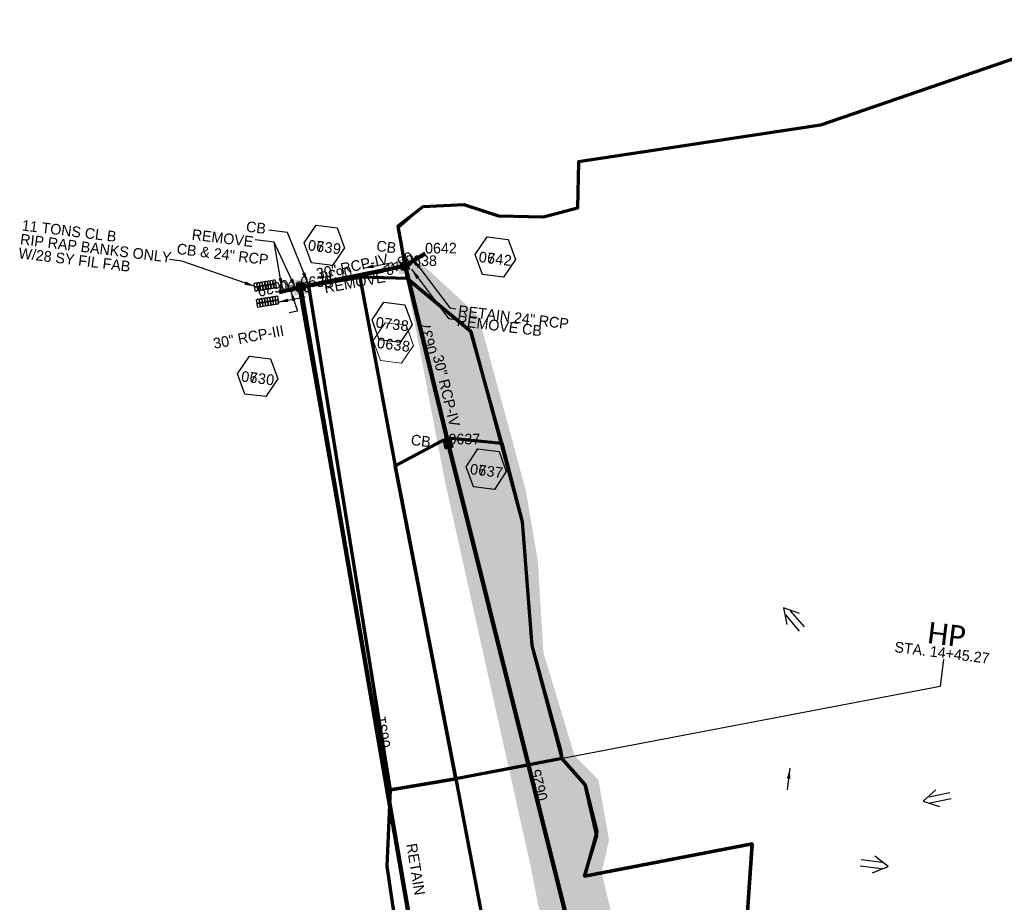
# Model space of a CAD drawing. Extents: x 1160061 to 2574774, y 200346 to 1150371.
# Tile 71 of 123: x 2484242 to 2484704, y 366089 to 366503. Entities that reach past the tile are written whole.
import ezdxf
from ezdxf.enums import TextEntityAlignment as Align

# ---------------------------------------------------------------- set-up
doc = ezdxf.new("R2010")
doc.units = 0
doc.header["$MEASUREMENT"] = 0
doc.linetypes.add('DGN Style 2', pattern=[29.296317, 17.57779, -11.718527])
doc.linetypes.add('DGN Style 6', pattern=[55.721595, 0.029296, -11.718527, 20.507422, -11.718527, 0.029296, -11.718527])
for name, color, linetype, lineweight in [('Exist Plan Preparation Drainage Arrows Symbol CELL', 5, 'Continuous', 30), ('Exist Plan Preparation Drainage Notes Label', 31, 'Continuous', 30), ('Exist Plan Preparation Watershed Blue', 5, 'Continuous', 30), ('Prop Drainage Structure Box Number Symbol CELL', 9, 'Continuous', 30), ('Prop Drainage Structure Catch Basin Grate 840 03F CELL', 7, 'Continuous', 30), ('Prop Drainage Structure Catch Basin Grate 840 03F Label', 9, 'Continuous', 30), ('Prop Drainage Structure Catch Basin Grate 840 03G CELL', 7, 'Continuous', 30), ('Prop Drainage Structure Outlet Generic CELL', 9, 'Continuous', 30), ('Prop Drainage Structure Pipe RCP 30in Class III', 9, 'Continuous', 211), ('Prop Drainage Structure Pipe RCP 30in Class IV', 9, 'Continuous', 211), ('Prop Drainage Structure Pipe RCP 30in Class IV Label', 9, 'Continuous', 30), ('Prop Drainage Structure Pipe RCP 36in Class III Label', 9, 'Continuous', 30), ('Prop Drainage Structure Pipe Removal Label', 9, 'Continuous', 30), ('Prop Drainage Structure Pipe Stub Out CELL', 9, 'Continuous', 30), ('Prop Drainage Structure Plot Symbol 20 Scale', 9, 'DGN Style 2', 13), ('Prop Drainage Structure Plot Symbol 50 Scale', 9, 'DGN Style 2', 13), ('Prop Drainage Structure Retain Label', 9, 'Continuous', 30), ('Prop Erosion Rip Rap Pad Outlet for Jurisdictional Stream CELL', 9, 'Continuous', 30), ('Prop Plan Preparation Watershed Pre Construction', 131, 'Continuous', 30), ('Prop Vertical Profile Ditch Grade Median Label', 5, 'Continuous', 40)]:
    doc.layers.add(name, color=color, linetype=linetype, lineweight=lineweight)
for name, color, linetype, lineweight, plot in [('Scratch_Level_5', 6, 'Continuous', 0, False), ('Scratch_Level_6', 30, 'Continuous', 0, False), ('Scratch_Level_7', 9, 'Continuous', 0, False), ('Scratch_Level_8', 171, 'Continuous', 0, False), ('Scratch_Level_9', 9, 'Continuous', 0, False)]:
    doc.layers.add(name, color=color, linetype=linetype, lineweight=lineweight, plot=plot)
doc.styles.add('Style-Calibri', font='CALIBRI.TTF')
doc.styles.add('Style-font001', font='font001.shx')
doc.styles.add('Style-font041', font='font041.shx')
doc.styles.add('Style-GEOMETRICFUTURA_211_M_L', font='GEOMETRICFUTURA_211_M_L.shx')
doc.dimstyles.new('erosion_control', dxfattribs={"dimtxt": 4.99999, "dimasz": 9.99998, "dimexe": 2.499995, "dimexo": 2.499995, "dimgap": 2.499995, "dimtad": 0, "dimtih": 1, "dimtoh": 1, "dimzin": 3, "dimdsep": 46, "dimtxsty": 'Style-GEOMETRICFUTURA_211_M_L', "dimcen": 0.09, "dimaunit": 1, "dimadec": 4, "dimazin": 3, "dimtfac": 1, "dimtofl": 0, "dimtmove": 0, "dimatfit": 1, "dimfxl": 1, "dimtzin": 3, "dimlwd": 106, "dimarcsym": 0})

# ---------------------------------------------------------------- blocks, each defined once
blk = doc.blocks.new('*U322')
at = {"layer": 'Prop Vertical Profile Ditch Grade Median Label', "lineweight": 0, "style": 'Style-Calibri'}
blk.add_text('HP', height=10, rotation=352.985043, dxfattribs=at).set_placement((0.988147, -2.303737), align=Align.CENTER)
at = {"layer": 'Prop Vertical Profile Ditch Grade Median Label', "lineweight": 0, "style": 'Style-GEOMETRICFUTURA_211_M_L'}
blk.add_text('STA. 14+45.27', height=5, rotation=352.985043, dxfattribs=at).set_placement((-22.529362, -0.573883), align=Align.TOP_LEFT)
blk = doc.blocks.new('PROP DRAINAGE STRUCTURE OUTLET GENERIC_1')
at = {"layer": 'Prop Drainage Structure Outlet Generic CELL', "extrusion": (0, 0, -1)}
blk.add_arc((0, 0), 0.035, 0, 360, dxfattribs=at)
at = {"layer": 'Prop Drainage Structure Outlet Generic CELL', "style": 'Style-font001'}
blk.add_text('O', height=0.05, dxfattribs=at).set_placement((0, 0), align=Align.MIDDLE_CENTER)
blk = doc.blocks.new('EXIST PLAN PREPARATION DRAINAGE ARROWS SYMBOL_73')
at = {"layer": 'Exist Plan Preparation Drainage Arrows Symbol CELL'}
for p, q in [((-3.867991, 1.499997), (6.131989, 1.499997)), ((-3.867991, -1.499997), (6.131989, -1.499997))]:
    blk.add_line(p, q, dxfattribs=at)
at = {"layer": 'Exist Plan Preparation Drainage Arrows Symbol CELL', "flags": 128}
blk.add_lwpolyline([(0, 3.965233), (-6.867985, 0), (0, -3.965233)], dxfattribs=at)
blk = doc.blocks.new('EXIST PLAN PREPARATION DRAINAGE ARROWS SYMBOL_75')
at = {"layer": 'Exist Plan Preparation Drainage Arrows Symbol CELL'}
for p, q in [((-3.867991, 1.499997), (6.131989, 1.499997)), ((-3.867991, -1.499997), (6.131989, -1.499997))]:
    blk.add_line(p, q, dxfattribs=at)
at = {"layer": 'Exist Plan Preparation Drainage Arrows Symbol CELL', "flags": 128}
blk.add_lwpolyline([(0, 3.965233), (-6.867985, 0), (0, -3.965233)], dxfattribs=at)
blk = doc.blocks.new('EXIST PLAN PREPARATION DRAINAGE ARROWS SYMBOL_76')
at = {"layer": 'Exist Plan Preparation Drainage Arrows Symbol CELL'}
for p, q in [((-3.867991, 1.499997), (6.131989, 1.499997)), ((-3.867991, -1.499997), (6.131989, -1.499997))]:
    blk.add_line(p, q, dxfattribs=at)
at = {"layer": 'Exist Plan Preparation Drainage Arrows Symbol CELL', "flags": 128}
blk.add_lwpolyline([(0, 3.965233), (-6.867985, 0), (0, -3.965233)], dxfattribs=at)
blk = doc.blocks.new('PROP EROSION RIP RAP PAD OUTLET FOR JURISDICTIONAL STREAM')
at = {"layer": 'Prop Erosion Rip Rap Pad Outlet for Jurisdictional Stream CELL', "color": 9, "linetype": 'Continuous', "flags": 128}
for points in [[(1.261067, 5.925949), (1.336067, 5.325951), (1.336067, 4.250953), (0.586069, 3.900954), (0.08607, 4.075953), (0.161069, 5.50095), (0.673568, 5.925949), (1.261067, 5.925949)], [(2.511065, 5.925949), (2.598565, 5.325951), (2.598565, 4.250953), (1.836066, 3.900954), (1.336067, 4.075953), (1.423567, 5.50095), (1.936066, 5.925949), (2.511065, 5.925949)], [(3.773562, 5.925949), (3.861062, 5.325951), (3.861062, 4.250953), (3.098564, 3.900954), (2.598565, 4.075953), (2.686064, 5.50095), (3.186063, 5.925949), (3.773562, 5.925949)], [(5.03606, 5.925949), (5.11106, 5.325951), (5.11106, 4.250953), (4.361061, 3.900954), (3.861062, 4.075953), (3.936062, 5.50095), (4.436061, 5.925949), (5.03606, 5.925949)], [(6.286057, 5.925949), (6.361057, 5.325951), (6.361057, 4.250953), (5.611059, 3.900954), (5.11106, 4.075953), (5.186059, 5.50095), (5.698558, 5.925949), (6.286057, 5.925949)], [(7.536055, 5.925949), (7.623555, 5.325951), (7.623555, 4.250953), (6.861056, 3.900954), (6.361057, 4.075953), (6.448557, 5.50095), (6.961056, 5.925949), (7.536055, 5.925949)], [(8.798552, 5.925949), (8.886052, 5.325951), (8.886052, 4.250953), (8.123554, 3.900954), (7.623555, 4.075953), (7.711054, 5.50095), (8.211053, 5.925949), (8.798552, 5.925949)], [(10.06105, 5.925949), (10.136049, 5.325951), (10.136049, 4.250953), (9.386051, 3.900954), (8.886052, 4.075953), (8.961052, 5.50095), (9.461051, 5.925949), (10.06105, 5.925949)], [(1.261067, 4.025953), (1.336067, 3.425954), (1.336067, 2.350957), (0.586069, 2.000957), (0.08607, 2.175957), (0.161069, 3.600954), (0.673568, 4.025953), (1.261067, 4.025953)], [(2.511065, 4.025953), (2.598565, 3.425954), (2.598565, 2.350957), (1.836066, 2.000957), (1.336067, 2.175957), (1.423567, 3.600954), (1.936066, 4.025953), (2.511065, 4.025953)], [(3.773562, 4.025953), (3.861062, 3.425954), (3.861062, 2.350957), (3.098564, 2.000957), (2.598565, 2.175957), (2.686064, 3.600954), (3.186063, 4.025953), (3.773562, 4.025953)], [(5.03606, 4.025953), (5.11106, 3.425954), (5.11106, 2.350957), (4.361061, 2.000957), (3.861062, 2.175957), (3.936062, 3.600954), (4.436061, 4.025953), (5.03606, 4.025953)], [(6.286057, 4.025953), (6.361057, 3.425954), (6.361057, 2.350957), (5.611059, 2.000957), (5.11106, 2.175957), (5.186059, 3.600954), (5.698558, 4.025953), (6.286057, 4.025953)], [(7.536055, 4.025953), (7.623555, 3.425954), (7.623555, 2.350957), (6.861056, 2.000957), (6.361057, 2.175957), (6.448557, 3.600954), (6.961056, 4.025953), (7.536055, 4.025953)], [(8.798552, 4.025953), (8.886052, 3.425954), (8.886052, 2.350957), (8.123554, 2.000957), (7.623555, 2.175957), (7.711054, 3.600954), (8.211053, 4.025953), (8.798552, 4.025953)], [(10.06105, 4.025953), (10.136049, 3.425954), (10.136049, 2.350957), (9.386051, 2.000957), (8.886052, 2.175957), (8.961052, 3.600954), (9.461051, 4.025953), (10.06105, 4.025953)], [(0.11107, -3.674031), (0.03607, -3.074033), (0.03607, -1.999035), (0.786068, -1.649035), (1.286067, -1.824035), (1.211067, -3.249032), (0.711068, -3.674031), (0.11107, -3.674031)], [(0.11107, -5.574028), (0.03607, -4.974029), (0.03607, -3.899031), (0.786068, -3.549032), (1.286067, -3.724031), (1.211067, -5.149028), (0.711068, -5.574028), (0.11107, -5.574028)], [(1.373567, -3.674031), (1.286067, -3.074033), (1.286067, -1.999035), (2.048566, -1.649035), (2.548565, -1.824035), (2.461065, -3.249032), (1.961066, -3.674031), (1.373567, -3.674031)], [(1.373567, -5.574028), (1.286067, -4.974029), (1.286067, -3.899031), (2.048566, -3.549032), (2.548565, -3.724031), (2.461065, -5.149028), (1.961066, -5.574028), (1.373567, -5.574028)], [(2.636064, -3.674031), (2.548565, -3.074033), (2.548565, -1.999035), (3.311063, -1.649035), (3.811062, -1.824035), (3.723562, -3.249032), (3.211063, -3.674031), (2.636064, -3.674031)], [(2.636064, -5.574028), (2.548565, -4.974029), (2.548565, -3.899031), (3.311063, -3.549032), (3.811062, -3.724031), (3.723562, -5.149028), (3.211063, -5.574028), (2.636064, -5.574028)], [(3.886062, -3.674031), (3.811062, -3.074033), (3.811062, -1.999035), (4.561061, -1.649035), (5.06106, -1.824035), (4.98606, -3.249032), (4.473561, -3.674031), (3.886062, -3.674031)], [(3.886062, -5.574028), (3.811062, -4.974029), (3.811062, -3.899031), (4.561061, -3.549032), (5.06106, -3.724031), (4.98606, -5.149028), (4.473561, -5.574028), (3.886062, -5.574028)], [(5.136059, -3.674031), (5.06106, -3.074033), (5.06106, -1.999035), (5.811058, -1.649035), (6.311057, -1.824035), (6.236057, -3.249032), (5.736058, -3.674031), (5.136059, -3.674031)], [(5.136059, -5.574028), (5.06106, -4.974029), (5.06106, -3.899031), (5.811058, -3.549032), (6.311057, -3.724031), (6.236057, -5.149028), (5.736058, -5.574028), (5.136059, -5.574028)], [(6.398557, -3.674031), (6.311057, -3.074033), (6.311057, -1.999035), (7.073556, -1.649035), (7.573555, -1.824035), (7.486055, -3.249032), (6.986056, -3.674031), (6.398557, -3.674031)], [(6.398557, -5.574028), (6.311057, -4.974029), (6.311057, -3.899031), (7.073556, -3.549032), (7.573555, -3.724031), (7.486055, -5.149028), (6.986056, -5.574028), (6.398557, -5.574028)], [(7.661054, -3.674031), (7.573555, -3.074033), (7.573555, -1.999035), (8.336053, -1.649035), (8.836052, -1.824035), (8.748552, -3.249032), (8.236053, -3.674031), (7.661054, -3.674031)], [(7.661054, -5.574028), (7.573555, -4.974029), (7.573555, -3.899031), (8.336053, -3.549032), (8.836052, -3.724031), (8.748552, -5.149028), (8.236053, -5.574028), (7.661054, -5.574028)], [(8.911052, -3.674031), (8.836052, -3.074033), (8.836052, -1.999035), (9.586051, -1.649035), (10.08605, -1.824035), (10.01105, -3.249032), (9.498551, -3.674031), (8.911052, -3.674031)], [(8.911052, -5.574028), (8.836052, -4.974029), (8.836052, -3.899031), (9.586051, -3.549032), (10.08605, -3.724031), (10.01105, -5.149028), (9.498551, -5.574028), (8.911052, -5.574028)]]:
    blk.add_lwpolyline(points, dxfattribs=at)
blk = doc.blocks.new('PROP DRAINAGE STRUCTURE BOX NUMBER SYMBOL_127')
at = {"layer": 'Scratch_Level_7', "flags": 128}
blk.add_lwpolyline([(-5.000009, 8.944294), (5.000009, 8.944294), (9.47214, 0), (5.000009, -8.944294), (-5.000009, -8.944294), (-9.47214, 0), (-5.000009, 8.944294)], dxfattribs=at)
at = {"layer": 'Scratch_Level_7', "insert": (0.170464, -0.827124), "char_height": 4.99999, "attachment_point": 5, "line_spacing_factor": 0.6, "style": 'Style-GEOMETRICFUTURA_211_M_L'}
blk.add_mtext('\\T1.051;0642', dxfattribs=at)
blk = doc.blocks.new('PROP DRAINAGE STRUCTURE BOX NUMBER SYMBOL_128')
at = {"layer": 'Scratch_Level_7', "flags": 128}
blk.add_lwpolyline([(-5.000009, 8.944294), (5.000009, 8.944294), (9.47214, 0), (5.000009, -8.944294), (-5.000009, -8.944294), (-9.47214, 0), (-5.000009, 8.944294)], dxfattribs=at)
at = {"layer": 'Scratch_Level_7', "insert": (0.284857, -0.827124), "char_height": 4.99999, "attachment_point": 5, "line_spacing_factor": 0.6, "style": 'Style-GEOMETRICFUTURA_211_M_L'}
blk.add_mtext('\\T1.051;0638', dxfattribs=at)
blk = doc.blocks.new('PROP DRAINAGE STRUCTURE BOX NUMBER SYMBOL_129')
at = {"layer": 'Scratch_Level_7', "flags": 128}
blk.add_lwpolyline([(-5.000009, 8.944294), (5.000009, 8.944294), (9.47214, 0), (5.000009, -8.944294), (-5.000009, -8.944294), (-9.47214, 0), (-5.000009, 8.944294)], dxfattribs=at)
at = {"layer": 'Scratch_Level_7', "insert": (0.269706, -0.827124), "char_height": 4.99999, "attachment_point": 5, "line_spacing_factor": 0.6, "style": 'Style-GEOMETRICFUTURA_211_M_L'}
blk.add_mtext('\\T1.051;0639', dxfattribs=at)
blk = doc.blocks.new('PROP DRAINAGE STRUCTURE BOX NUMBER SYMBOL_130')
at = {"layer": 'Scratch_Level_7', "flags": 128}
blk.add_lwpolyline([(-5.000009, 8.944294), (5.000009, 8.944294), (9.47214, 0), (5.000009, -8.944294), (-5.000009, -8.944294), (-9.47214, 0), (-5.000009, 8.944294)], dxfattribs=at)
at = {"layer": 'Scratch_Level_7', "insert": (0.249251, -0.827124), "char_height": 4.99999, "attachment_point": 5, "line_spacing_factor": 0.6, "style": 'Style-GEOMETRICFUTURA_211_M_L'}
blk.add_mtext('\\T1.051;0630', dxfattribs=at)
blk = doc.blocks.new('PROP DRAINAGE STRUCTURE BOX NUMBER SYMBOL_131')
at = {"layer": 'Scratch_Level_7', "flags": 128}
blk.add_lwpolyline([(-5.000009, 8.944294), (5.000009, 8.944294), (9.47214, 0), (5.000009, -8.944294), (-5.000009, -8.944294), (-9.47214, 0), (-5.000009, 8.944294)], dxfattribs=at)
at = {"layer": 'Scratch_Level_7', "insert": (0.340918, -0.827124), "char_height": 4.99999, "attachment_point": 5, "line_spacing_factor": 0.6, "style": 'Style-GEOMETRICFUTURA_211_M_L'}
blk.add_mtext('\\T1.051;0637', dxfattribs=at)
blk = doc.blocks.new('PROP DRAINAGE STRUCTURE BOX NUMBER SYMBOL_236')
at = {"layer": 'Prop Drainage Structure Box Number Symbol CELL', "flags": 128}
blk.add_lwpolyline([(-5.000009, 8.944294), (5.000009, 8.944294), (9.47214, 0), (5.000009, -8.944294), (-5.000009, -8.944294), (-9.47214, 0), (-5.000009, 8.944294)], dxfattribs=at)
at = {"layer": 'Prop Drainage Structure Box Number Symbol CELL', "insert": (0.269706, -0.827124), "char_height": 4.99999, "attachment_point": 5, "line_spacing_factor": 0.6, "style": 'Style-GEOMETRICFUTURA_211_M_L'}
blk.add_mtext('\\T1.051;0739', dxfattribs=at)
blk = doc.blocks.new('PROP DRAINAGE STRUCTURE BOX NUMBER SYMBOL_237')
at = {"layer": 'Prop Drainage Structure Box Number Symbol CELL', "flags": 128}
blk.add_lwpolyline([(-5.000009, 8.944294), (5.000009, 8.944294), (9.47214, 0), (5.000009, -8.944294), (-5.000009, -8.944294), (-9.47214, 0), (-5.000009, 8.944294)], dxfattribs=at)
at = {"layer": 'Prop Drainage Structure Box Number Symbol CELL', "insert": (0.170464, -0.827124), "char_height": 4.99999, "attachment_point": 5, "line_spacing_factor": 0.6, "style": 'Style-GEOMETRICFUTURA_211_M_L'}
blk.add_mtext('\\T1.051;0742', dxfattribs=at)
blk = doc.blocks.new('PROP DRAINAGE STRUCTURE BOX NUMBER SYMBOL_238')
at = {"layer": 'Prop Drainage Structure Box Number Symbol CELL', "flags": 128}
blk.add_lwpolyline([(-5.000009, 8.944294), (5.000009, 8.944294), (9.47214, 0), (5.000009, -8.944294), (-5.000009, -8.944294), (-9.47214, 0), (-5.000009, 8.944294)], dxfattribs=at)
at = {"layer": 'Prop Drainage Structure Box Number Symbol CELL', "insert": (0.284857, -0.827124), "char_height": 4.99999, "attachment_point": 5, "line_spacing_factor": 0.6, "style": 'Style-GEOMETRICFUTURA_211_M_L'}
blk.add_mtext('\\T1.051;0738', dxfattribs=at)
blk = doc.blocks.new('PROP DRAINAGE STRUCTURE BOX NUMBER SYMBOL_239')
at = {"layer": 'Prop Drainage Structure Box Number Symbol CELL', "flags": 128}
blk.add_lwpolyline([(-5.000009, 8.944294), (5.000009, 8.944294), (9.47214, 0), (5.000009, -8.944294), (-5.000009, -8.944294), (-9.47214, 0), (-5.000009, 8.944294)], dxfattribs=at)
at = {"layer": 'Prop Drainage Structure Box Number Symbol CELL', "insert": (0.340918, -0.827124), "char_height": 4.99999, "attachment_point": 5, "line_spacing_factor": 0.6, "style": 'Style-GEOMETRICFUTURA_211_M_L'}
blk.add_mtext('\\T1.051;0737', dxfattribs=at)
blk = doc.blocks.new('PROP DRAINAGE STRUCTURE BOX NUMBER SYMBOL_240')
at = {"layer": 'Prop Drainage Structure Box Number Symbol CELL', "flags": 128}
blk.add_lwpolyline([(-5.000009, 8.944294), (5.000009, 8.944294), (9.47214, 0), (5.000009, -8.944294), (-5.000009, -8.944294), (-9.47214, 0), (-5.000009, 8.944294)], dxfattribs=at)
at = {"layer": 'Prop Drainage Structure Box Number Symbol CELL', "insert": (0.249251, -0.827124), "char_height": 4.99999, "attachment_point": 5, "line_spacing_factor": 0.6, "style": 'Style-GEOMETRICFUTURA_211_M_L'}
blk.add_mtext('\\T1.051;0730', dxfattribs=at)
blk = doc.blocks.new('PROP DRAINAGE STRUCTURE CATCH BASIN GRATE 840 03G_15')
at = {"layer": 'Prop Drainage Structure Catch Basin Grate 840 03G CELL', "flags": 128}
for points in [[(1.5, 0), (-1.5, 0), (-1.5, 2), (1.5, 2), (1.5, -0.499999), (-1.5, -0.499999), (-1.5, 0)], [(1.4896, 0.0104), (-1.4896, 0.0104), (-1.4896, 1.9896), (1.4896, 1.9896), (1.4896, 0.0104)], [(-1.3646, 1.8646), (1.3646, 1.8646), (1.3646, 0.1354), (-1.3646, 0.1354), (-1.3646, 1.8646)]]:
    blk.add_lwpolyline(points, dxfattribs=at)
for points in [[(-1.258485, 0.70434, -1), (-1.345744, 0.793844), (-0.266077, 1.846443, -1), (-0.178817, 1.756939), (-1.258485, 0.70434)], [(-1.345744, 1.623004), (-1.11656, 1.846443, -1), (-1.0293, 1.756939), (-1.258485, 1.533501, -1), (-1.345744, 1.623004)], [(-1.258485, 1.257114, -1), (-1.345744, 1.346617), (-0.833065, 1.846443, -1), (-0.745806, 1.756939), (-1.258485, 1.257114)], [(-1.345744, 1.07023), (-0.549571, 1.846443, -1), (-0.462312, 1.756939), (-1.258485, 0.980727, -1), (-1.345744, 1.07023)], [(-1.345744, 0.517457), (-0.0625, 1.768528), (-0.0625, 1.593954), (-1.258485, 0.427954, -1), (-1.345744, 0.517457)], [(-1.258485, 0.151567, -1), (-1.345744, 0.24107), (-0.0625, 1.492142), (-0.0625, 1.317567), (-1.258485, 0.151567)], [(-1.060268, 0.243002), (-0.0625, 1.215755), (-0.0625, 1.04118), (-0.973009, 0.153499, -1), (-1.060268, 0.243002)], [(-0.689515, 0.153499, -1), (-0.776774, 0.243002), (-0.0625, 0.939368), (-0.0625, 0.764794), (-0.689515, 0.153499)], [(-0.49328, 0.243002), (-0.0625, 0.662982), (-0.0625, 0.488407), (-0.406021, 0.153499, -1), (-0.49328, 0.243002)], [(-0.122526, 0.153499, -1), (-0.209785, 0.243002), (-0.0625, 0.386595), (-0.0625, 0.21202), (-0.122526, 0.153499)], [(0.0625, 1.337621), (0.584406, 1.846443, -1), (0.671666, 1.756939), (0.0625, 1.163046), (0.0625, 1.337621)], [(0.0625, 1.614008), (0.300912, 1.846443, -1), (0.388171, 1.756939), (0.0625, 1.439433), (0.0625, 1.614008)], [(0.0625, 1.061234), (0.867901, 1.846443, -1), (0.95516, 1.756939), (0.0625, 0.88666), (0.0625, 1.061234)], [(0.0625, 0.784848), (1.151395, 1.846443, -1), (1.238654, 1.756939), (0.0625, 0.610273), (0.0625, 0.784848)], [(0.0625, 0.508461), (1.258074, 1.67406, -1), (1.345334, 1.584557), (0.0625, 0.333886), (0.0625, 0.508461)], [(0.073709, 0.243002), (1.258074, 1.397674, -1), (1.345334, 1.308171), (0.160968, 0.153499), (0.073709, 0.243002)], [(0.357203, 0.243002), (1.258074, 1.121287, -1), (1.345334, 1.031784), (0.444462, 0.153499), (0.357203, 0.243002)], [(0.640698, 0.243002), (1.258074, 0.8449, -1), (1.345334, 0.755397), (0.727957, 0.153499), (0.640698, 0.243002)], [(0.924192, 0.243002), (1.258074, 0.568514, -1), (1.345334, 0.47901), (1.011451, 0.153499), (0.924192, 0.243002)], [(1.207686, 0.243002), (1.258074, 0.292127, -1), (1.345334, 0.202624), (1.294946, 0.153499, -1), (1.207686, 0.243002)]]:
    blk.add_lwpolyline(points, format="xyb", dxfattribs=at)
at = {"layer": 'Prop Drainage Structure Plot Symbol 20 Scale', "extrusion": (0, 0, -1)}
blk.add_solid([(2.00004, 2.041692), (-2.00004, 2.041692), (2.00004, -1.958388), (-2.00004, -1.958388)], dxfattribs=at)
at = {"layer": 'Prop Drainage Structure Plot Symbol 50 Scale', "extrusion": (0, 0, -1)}
blk.add_solid([(3.5, 3.541652), (-3.5, 3.541652), (3.5, -3.458348), (-3.5, -3.458348)], dxfattribs=at)
blk = doc.blocks.new('PROP DRAINAGE STRUCTURE PIPE STUB OUT_9')
at = {"layer": 'Prop Drainage Structure Pipe Stub Out CELL', "flags": 128}
blk.add_lwpolyline([(-0.01575, 0), (0, 0.01575), (0.01575, 0), (0, -0.01575), (-0.01575, 0)], dxfattribs=at)
at = {"layer": 'Prop Drainage Structure Pipe Stub Out CELL', "style": 'Style-font001'}
blk.add_text('SO', height=0.010368, dxfattribs=at).set_placement((0, 0), align=Align.MIDDLE_CENTER)
blk = doc.blocks.new('PROP DRAINAGE STRUCTURE CATCH BASIN GRATE 840 03F_10')
at = {"layer": 'Prop Drainage Structure Catch Basin Grate 840 03F CELL', "flags": 128}
for points in [[(1.5, -0.041652), (-1.5, -0.041652), (-1.5, 1.958348), (1.5, 1.958348), (1.5, -0.541651), (-1.5, -0.541651), (-1.5, -0.041652)], [(-1.4896, -0.031252), (-1.4896, 1.947948), (1.4896, 1.947948), (1.4896, -0.031252), (-1.4896, -0.031252)], [(1.288145, 0.093748), (-1.3646, 0.093748), (-1.3646, 1.822948), (1.3646, 1.822948), (1.3646, 0.156024)], [(-0.0625, 1.572356), (-0.0625, 1.397781), (-0.388171, 1.715287)]]:
    blk.add_lwpolyline(points, dxfattribs=at)
for points in [[(-1.011451, 0.111847), (-1.345334, 0.437358, -1), (-1.258074, 0.526862), (-0.924192, 0.20135, -1), (-1.011451, 0.111847)], [(-0.0625, 0.466809), (-0.0625, 0.292234), (-1.345334, 1.542905, -1), (-1.258074, 1.632408), (-0.0625, 0.466809)], [(-0.160968, 0.111847), (-1.345334, 1.266519, -1), (-1.258074, 1.356022), (-0.073709, 0.20135, -1), (-0.160968, 0.111847)], [(-0.444462, 0.111847), (-1.345334, 0.990132, -1), (-1.258074, 1.079635), (-0.357203, 0.20135, -1), (-0.444462, 0.111847)], [(-0.727957, 0.111847), (-1.345334, 0.713745, -1), (-1.258074, 0.803248), (-0.640698, 0.20135, -1), (-0.727957, 0.111847)], [(-1.345334, 0.160972, -1), (-1.258074, 0.250475), (-1.207686, 0.20135, -1), (-1.294946, 0.111847), (-1.345334, 0.160972)], [(-0.0625, 0.743196), (-0.0625, 0.568621), (-1.238654, 1.715287, -1), (-1.151395, 1.804791), (-0.0625, 0.743196)], [(-0.0625, 0.845008), (-0.95516, 1.715287, -1), (-0.867901, 1.804791), (-0.0625, 1.019582), (-0.0625, 0.845008)], [(-0.584406, 1.804791), (-0.0625, 1.295969), (-0.0625, 1.121394), (-0.671666, 1.715287, -1), (-0.584406, 1.804791)], [(-0.0625, 1.397781), (-0.388171, 1.715287, -1), (-0.300912, 1.804791), (-0.0625, 1.572356), (-0.0625, 1.397781)], [(0.0625, 1.552302), (0.0625, 1.726876), (1.345744, 0.475805, -1), (1.258485, 0.386302), (0.0625, 1.552302)], [(0.0625, 1.45049), (1.345744, 0.199418, -1), (1.258485, 0.109915), (0.0625, 1.275915), (0.0625, 1.45049)], [(0.0625, 1.174103), (1.060268, 0.20135, -1), (0.973009, 0.111847), (0.0625, 0.999528), (0.0625, 1.174103)], [(0.0625, 0.897716), (0.776774, 0.20135, -1), (0.689515, 0.111847), (0.0625, 0.723142), (0.0625, 0.897716)], [(0.0625, 0.62133), (0.49328, 0.20135, -1), (0.406021, 0.111847), (0.0625, 0.446755), (0.0625, 0.62133)], [(0.0625, 0.344943), (0.209785, 0.20135, -1), (0.122526, 0.111847), (0.0625, 0.170368), (0.0625, 0.344943)], [(1.258485, 0.662688), (0.178817, 1.715287, -1), (0.266077, 1.804791), (1.345744, 0.752192, -1), (1.258485, 0.662688)], [(1.258484, 0.939076), (0.462312, 1.715287, -1), (0.549571, 1.804791), (1.345744, 1.028578, -1), (1.258484, 0.939076)], [(1.258484, 1.215463), (0.745806, 1.715287, -1), (0.833065, 1.804791), (1.345744, 1.304965, -1), (1.258484, 1.215463)], [(1.258485, 1.491849), (1.0293, 1.715287, -1), (1.11656, 1.804791), (1.345744, 1.581352, -1), (1.258485, 1.491849)]]:
    blk.add_lwpolyline(points, format="xyb", dxfattribs=at)
at = {"layer": 'Prop Drainage Structure Plot Symbol 20 Scale', "extrusion": (0, 0, -1)}
blk.add_solid([(2.00004, 2.00004), (-2.00004, 2.00004), (2.00004, -2.00004), (-2.00004, -2.00004)], dxfattribs=at)
at = {"layer": 'Prop Drainage Structure Plot Symbol 50 Scale', "extrusion": (0, 0, -1)}
blk.add_solid([(3.5, 3.5), (-3.5, 3.5), (3.5, -3.5), (-3.5, -3.5)], dxfattribs=at)
blk = doc.blocks.new('PROP DRAINAGE STRUCTURE CATCH BASIN GRATE 840 03F_18')
at = {"layer": 'Prop Drainage Structure Catch Basin Grate 840 03F CELL', "flags": 128}
for points in [[(1.5, -0.041652), (-1.5, -0.041652), (-1.5, 1.958348), (1.5, 1.958348), (1.5, -0.541651), (-1.5, -0.541651), (-1.5, -0.041652)], [(-1.4896, -0.031252), (-1.4896, 1.947948), (1.4896, 1.947948), (1.4896, -0.031252), (-1.4896, -0.031252)], [(1.288145, 0.093748), (-1.3646, 0.093748), (-1.3646, 1.822948), (1.3646, 1.822948), (1.3646, 0.156024)], [(-0.0625, 1.572356), (-0.0625, 1.397781), (-0.388171, 1.715287)]]:
    blk.add_lwpolyline(points, dxfattribs=at)
for points in [[(-1.011451, 0.111847), (-1.345334, 0.437358, -1), (-1.258074, 0.526862), (-0.924192, 0.20135, -1), (-1.011451, 0.111847)], [(-0.0625, 0.466809), (-0.0625, 0.292234), (-1.345334, 1.542905, -1), (-1.258074, 1.632408), (-0.0625, 0.466809)], [(-0.160968, 0.111847), (-1.345334, 1.266519, -1), (-1.258074, 1.356022), (-0.073709, 0.20135, -1), (-0.160968, 0.111847)], [(-0.444462, 0.111847), (-1.345334, 0.990132, -1), (-1.258074, 1.079635), (-0.357203, 0.20135, -1), (-0.444462, 0.111847)], [(-0.727957, 0.111847), (-1.345334, 0.713745, -1), (-1.258074, 0.803248), (-0.640698, 0.20135, -1), (-0.727957, 0.111847)], [(-1.345334, 0.160972, -1), (-1.258074, 0.250475), (-1.207686, 0.20135, -1), (-1.294946, 0.111847), (-1.345334, 0.160972)], [(-0.0625, 0.743196), (-0.0625, 0.568621), (-1.238654, 1.715287, -1), (-1.151395, 1.804791), (-0.0625, 0.743196)], [(-0.0625, 0.845008), (-0.95516, 1.715287, -1), (-0.867901, 1.804791), (-0.0625, 1.019582), (-0.0625, 0.845008)], [(-0.584406, 1.804791), (-0.0625, 1.295969), (-0.0625, 1.121394), (-0.671666, 1.715287, -1), (-0.584406, 1.804791)], [(-0.0625, 1.397781), (-0.388171, 1.715287, -1), (-0.300912, 1.804791), (-0.0625, 1.572356), (-0.0625, 1.397781)], [(0.0625, 1.552302), (0.0625, 1.726876), (1.345744, 0.475805, -1), (1.258485, 0.386302), (0.0625, 1.552302)], [(0.0625, 1.45049), (1.345744, 0.199418, -1), (1.258485, 0.109915), (0.0625, 1.275915), (0.0625, 1.45049)], [(0.0625, 1.174103), (1.060268, 0.20135, -1), (0.973009, 0.111847), (0.0625, 0.999528), (0.0625, 1.174103)], [(0.0625, 0.897716), (0.776774, 0.20135, -1), (0.689515, 0.111847), (0.0625, 0.723142), (0.0625, 0.897716)], [(0.0625, 0.62133), (0.49328, 0.20135, -1), (0.406021, 0.111847), (0.0625, 0.446755), (0.0625, 0.62133)], [(0.0625, 0.344943), (0.209785, 0.20135, -1), (0.122526, 0.111847), (0.0625, 0.170368), (0.0625, 0.344943)], [(1.258485, 0.662688), (0.178817, 1.715287, -1), (0.266077, 1.804791), (1.345744, 0.752192, -1), (1.258485, 0.662688)], [(1.258484, 0.939076), (0.462312, 1.715287, -1), (0.549571, 1.804791), (1.345744, 1.028578, -1), (1.258484, 0.939076)], [(1.258484, 1.215463), (0.745806, 1.715287, -1), (0.833065, 1.804791), (1.345744, 1.304965, -1), (1.258484, 1.215463)], [(1.258485, 1.491849), (1.0293, 1.715287, -1), (1.11656, 1.804791), (1.345744, 1.581352, -1), (1.258485, 1.491849)]]:
    blk.add_lwpolyline(points, format="xyb", dxfattribs=at)
at = {"layer": 'Prop Drainage Structure Plot Symbol 20 Scale', "extrusion": (0, 0, -1)}
blk.add_solid([(2.00004, 2.00004), (-2.00004, 2.00004), (2.00004, -2.00004), (-2.00004, -2.00004)], dxfattribs=at)
at = {"layer": 'Prop Drainage Structure Plot Symbol 50 Scale'}
blk.add_solid([(-3.5, 3.5), (3.5, 3.5), (-3.5, -3.5), (3.5, -3.5)], dxfattribs=at)

msp = doc.modelspace()

# ---------------------------------------------------------------- hatches: boundary and pattern name
at = {"layer": 'Scratch_Level_6'}
msp.add_hatch(color=256, dxfattribs=at).paths.add_polyline_path([(2485143.28, 365661.78), (2484931.82, 365696.58), (2484813.14, 365718.73), (2484722.71, 365739.88), (2484636.28, 365760.1), (2484598.24, 365767.57), (2484567.1, 365773.67), (2484543.46, 365793.5), (2484539.19, 365815.23), (2484524.29, 365891.2), (2484482.4, 366104.78), (2484441.85, 366286.95), (2484422.54, 366387.92), (2484426.82, 366392.27), (2484457.8, 366363.73), (2484479.95, 366281.93), (2484485.62, 366248.69), (2484488.19, 366206.08), (2484502.75, 366157.75), (2484514.02, 366146.28), (2484519.01, 366118.01), (2484515.51, 366102.82), (2484543.05, 365988.14), (2484549.82, 365945.33), (2484562.82, 365913.47), (2484577.8, 365834.18), (2484628.2, 365788.93), (2484645.96, 365782.52), (2484752.71, 365764.18), (2484859.46, 365745.84), (2484931.16, 365728.23), (2484985.17, 365727.26), (2485039.55, 365712.62), (2485112.94, 365692.85)])

# ---------------------------------------------------------------- linework, layer by layer
at = {"layer": 'Exist Plan Preparation Watershed Blue', "color": 5, "linetype": 'Continuous', "lineweight": 70, "flags": 128}
msp.add_lwpolyline([(2485089.16, 366391.67), (2484999.62, 366436.23), (2484885.07, 366433.44), (2484838.71, 366479.3), (2484762.12, 366502.79), (2484618.19, 366453.27), (2484504.64, 366436.1), (2484504.13, 366414.38), (2484488.26, 366410.25), (2484467.24, 366410.68), (2484450.96, 366415.9), (2484431.7, 366415.03), (2484419.87, 366405.88), (2484424.25, 366381.46), (2484454.16, 366356.51), (2484478.26, 366267.35), (2484482.83, 366209.27), (2484496.78, 366156.27), (2484507.76, 366144.01), (2484513.27, 366121.97), (2484507.42, 366101.05), (2484586.15, 366116.31), (2484579.82, 366023.54)], dxfattribs=at)
for points in [[(2484402.12, 366382.03), (2484418.68, 366293.59), (2484447.08, 366146.75), (2484416.46, 366141.51), (2484378.13, 366377.96), (2484402.12, 366382.03)], [(2484402.12, 366382.03), (2484418.68, 366293.59), (2484440.37, 366305.09), (2484443.28, 366306.63), (2484468.77, 366304.1), (2484454.16, 366356.51), (2484424.25, 366381.46), (2484402.12, 366382.03)], [(2484447.08, 366146.75), (2484418.68, 366293.59), (2484440.37, 366305.09), (2484443.28, 366306.63), (2484468.77, 366304.1), (2484478.26, 366267.35), (2484482.83, 366209.27), (2484496.01, 366160.88), (2484496.78, 366156.27), (2484447.08, 366146.75)], [(2484496.44, 365962.46), (2484527.3, 365968.34), (2484518.62, 366002.99), (2484520, 366007.81), (2484522.79, 366010.19), (2484528.99, 366011.7), (2484529.41, 366013.67), (2484553.45, 366016.13), (2484578.63, 366006.12), (2484586.15, 366116.31), (2484507.42, 366101.05), (2484513.32, 366119.95), (2484507.76, 366144.01), (2484496.78, 366156.27), (2484482.57, 366153.51), (2484447.08, 366146.75), (2484471.66, 366017.08), (2484491.7, 365987.43), (2484496.44, 365962.46)], [(2484509.9, 365891.46), (2484448.43, 365908.98), (2484412.73, 365935.2), (2484437.37, 365957.12), (2484432.36, 365996.9), (2484429.24, 366007.93), (2484414.94, 366105.85), (2484416.46, 366141.51), (2484447.08, 366146.75), (2484471.66, 366017.08), (2484491.7, 365987.43), (2484509.9, 365891.46)]]:
    msp.add_lwpolyline(points, close=True, dxfattribs=at)
at = {"layer": 'Prop Drainage Structure Pipe RCP 30in Class III'}
msp.add_line((2484374.22, 366377.41), (2484364.28, 366375.01), dxfattribs=at)
at = {"layer": 'Prop Drainage Structure Pipe RCP 30in Class IV'}
for p, q in [((2484423.34, 366387.28), (2484374.22, 366377.41)), ((2484443.67, 366303.61), (2484423.34, 366387.28)), ((2484527.3, 365968.34), (2484443.67, 366303.61))]:
    msp.add_line(p, q, dxfattribs=at)
at = {"layer": 'Prop Plan Preparation Watershed Pre Construction', "color": 200, "flags": 128}
msp.add_lwpolyline([(2484430.91, 366050.73), (2484373.24, 366376.65), (2484422.96, 366386.86), (2484422.96, 366386.86), (2484420.51, 366405.33), (2484431.7, 366415.03), (2484451.79, 366415.79), (2484467.24, 366410.68), (2484488.26, 366410.25), (2484504.13, 366414.38), (2484504.64, 366436.1), (2484618.19, 366453.27), (2484762.12, 366502.79), (2484838.71, 366479.3), (2484885.07, 366433.44), (2484846.27, 366357.29), (2484845.09, 366330.11), (2484902.55, 366278.74), (2484909.96, 366216.75), (2484894.01, 366182.81), (2484843.87, 366013.84)], dxfattribs=at)
at = {"layer": 'Prop Vertical Profile Ditch Grade Median Label', "lineweight": 30, "flags": 128}
msp.add_lwpolyline([(2484676.01, 366202.9), (2484674.43, 366190.07), (2484447.08, 366146.75)], dxfattribs=at)
at = {"layer": 'Scratch_Level_5'}
msp.add_line((2484424.25, 366381.46), (2484421.96, 366396.15), dxfattribs=at)
at = {"layer": 'Scratch_Level_8', "lineweight": 120}
msp.add_line((2484432.69, 366393.14), (2484423.34, 366387.28), dxfattribs=at)
at = {"layer": 'Scratch_Level_9', "lineweight": 120}
msp.add_line((2484448.94, 365944.24), (2484374.22, 366377.41), dxfattribs=at)

# ---------------------------------------------------------------- block references
at = {"layer": 'Exist Plan Preparation Drainage Arrows Symbol CELL'}
for name, p, rotation in [('EXIST PLAN PREPARATION DRAINAGE ARROWS SYMBOL_73', (2484605.4, 366221.66), 310.604365), ('EXIST PLAN PREPARATION DRAINAGE ARROWS SYMBOL_75', (2484673.18, 366137.68), 11.881389), ('EXIST PLAN PREPARATION DRAINAGE ARROWS SYMBOL_76', (2484643.16, 366106.54), 173.002296)]:
    msp.add_blockref(name, p, dxfattribs=dict(at, rotation=rotation))
at = {"layer": 'Prop Drainage Structure Box Number Symbol CELL', "rotation": 353.002296}
for name, p in [('PROP DRAINAGE STRUCTURE BOX NUMBER SYMBOL_236', (2484385.41, 366396.97)), ('PROP DRAINAGE STRUCTURE BOX NUMBER SYMBOL_237', (2484465.65, 366391.48)), ('PROP DRAINAGE STRUCTURE BOX NUMBER SYMBOL_238', (2484417.19, 366360.84)), ('PROP DRAINAGE STRUCTURE BOX NUMBER SYMBOL_240', (2484354.12, 366335.48)), ('PROP DRAINAGE STRUCTURE BOX NUMBER SYMBOL_239', (2484461.38, 366292))]:
    msp.add_blockref(name, p, dxfattribs=at)
at = {"layer": 'Prop Drainage Structure Outlet Generic CELL', "color": 5, "linetype": 'DGN Style 6', "lineweight": 70, "rotation": 180}
msp.add_blockref('PROP DRAINAGE STRUCTURE OUTLET GENERIC_1', (2484364.28, 366375.01), dxfattribs=at)
at = {"layer": 'Prop Drainage Structure Pipe Stub Out CELL', "rotation": 180}
msp.add_blockref('PROP DRAINAGE STRUCTURE PIPE STUB OUT_9', (2484432.69, 366393.14), dxfattribs=at)
at = {"layer": 'Prop Drainage Structure Plot Symbol 20 Scale'}
for name, p, rotation in [('PROP DRAINAGE STRUCTURE CATCH BASIN GRATE 840 03F_18', (2484423.34, 366387.28), 98.889676), ('PROP DRAINAGE STRUCTURE CATCH BASIN GRATE 840 03G_15', (2484374.22, 366377.41), 280.398804), ('PROP DRAINAGE STRUCTURE CATCH BASIN GRATE 840 03F_10', (2484443.67, 366303.61), 104.004801)]:
    msp.add_blockref(name, p, dxfattribs=dict(at, rotation=rotation))
at = {"layer": 'Prop Erosion Rip Rap Pad Outlet for Jurisdictional Stream CELL', "color": 9, "linetype": 'Continuous', "rotation": 9.146198}
msp.add_blockref('PROP EROSION RIP RAP PAD OUTLET FOR JURISDICTIONAL STREAM', (2484353.25, 366373.35), dxfattribs=at)
at = {"layer": 'Prop Vertical Profile Ditch Grade Median Label', "lineweight": 0}
msp.add_blockref('*U322', (2484675.86, 366211.73), dxfattribs=at)
at = {"layer": 'Scratch_Level_7', "rotation": 353.002296}
for name, p in [('PROP DRAINAGE STRUCTURE BOX NUMBER SYMBOL_129', (2484385.41, 366396.97)), ('PROP DRAINAGE STRUCTURE BOX NUMBER SYMBOL_127', (2484465.65, 366391.48)), ('PROP DRAINAGE STRUCTURE BOX NUMBER SYMBOL_128', (2484417.8, 366351.18)), ('PROP DRAINAGE STRUCTURE BOX NUMBER SYMBOL_130', (2484354.12, 366335.48)), ('PROP DRAINAGE STRUCTURE BOX NUMBER SYMBOL_131', (2484461.38, 366292))]:
    msp.add_blockref(name, p, dxfattribs=at)

# ---------------------------------------------------------------- texts
at = {"layer": 'Prop Drainage Structure Catch Basin Grate 840 03F Label', "style": 'Style-GEOMETRICFUTURA_211_M_L'}
for s, p in [('CB', (2484353.37, 366405.31)), ('CB', (2484414.52, 366396.24)), ('REMOVE CB', (2484467.57, 366359.23)), ('CB', (2484430.71, 366305.28))]:
    msp.add_text(s, height=5, rotation=353.0023, dxfattribs=at).set_placement(p, align=Align.MIDDLE_CENTER)
at = {"layer": 'Prop Drainage Structure Catch Basin Grate 840 03F Label', "char_height": 5, "attachment_point": 5, "rotation": 353.0023, "style": 'Style-GEOMETRICFUTURA_211_M_L'}
for s, insert, line_spacing_factor in [('REMOVE\\P CB & 24" RCP', (2484337.21, 366396.6), 0.9), ('RETAIN 24" RCP^J', (2484474.18, 366363.22), 0.75)]:
    msp.add_mtext(s, dxfattribs=dict(at, insert=insert, line_spacing_factor=line_spacing_factor))
at = {"layer": 'Prop Drainage Structure Pipe RCP 30in Class IV Label', "style": 'Style-GEOMETRICFUTURA_211_M_L'}
for rotation, p in [(12.0217, (2484398.46, 366387.1)), (283.6553, (2484442.7, 366328.79))]:
    msp.add_text('30" RCP-IV', height=5, rotation=rotation, dxfattribs=at).set_placement(p, align=Align.MIDDLE_CENTER)
at = {"layer": 'Prop Drainage Structure Pipe RCP 36in Class III Label', "style": 'Style-GEOMETRICFUTURA_211_M_L'}
msp.add_text('30" RCP-III', height=5, rotation=10.7877, dxfattribs=at).set_placement((2484349.86, 366353.99), align=Align.MIDDLE_CENTER)
at = {"layer": 'Prop Drainage Structure Retain Label', "style": 'Style-GEOMETRICFUTURA_211_M_L'}
msp.add_text('RETAIN', height=5, rotation=279.4261, dxfattribs=at).set_placement((2484430.77, 366104.75), align=Align.TOP_CENTER)
at = {"layer": 'Prop Drainage Structure Retain Label', "insert": (2484399.16, 366382.02), "char_height": 5, "attachment_point": 2, "rotation": 10.6506, "line_spacing_factor": 0.9, "style": 'Style-GEOMETRICFUTURA_211_M_L'}
msp.add_mtext('REMOVE', dxfattribs=at)
at = {"layer": 'Prop Erosion Rip Rap Pad Outlet for Jurisdictional Stream CELL', "color": 9, "linetype": 'Continuous', "insert": (2484243.88, 366408.92), "char_height": 5, "attachment_point": 1, "rotation": 353.0023, "line_spacing_factor": 0.786545, "style": 'Style-GEOMETRICFUTURA_211_M_L'}
msp.add_mtext('11 TONS CL B \\PRIP RAP BANKS ONLY\\PW/28 SY FIL FAB', dxfattribs=at)
at = {"layer": 'Scratch_Level_8', "linetype": 'Continuous', "style": 'Style-font041'}
for s, p in [('0642', (2484432.69, 366398.14)), ('0638', (2484423.34, 366392.28)), ('0639', (2484374.22, 366382.41)), ('0630', (2484364.28, 366380.01)), ('0637', (2484443.67, 366308.61))]:
    msp.add_text(s, height=5, dxfattribs=at).set_placement(p, align=Align.TOP_LEFT)
at = {"layer": 'Scratch_Level_8', "linetype": 'Continuous', "lineweight": 30, "style": 'Style-font041'}
for s, rotation, p in [('0642', 212.0576, (2484428.02, 366390.21)), ('0638', 191.3594, (2484398.78, 366382.35)), ('0639', 193.5912, (2484369.25, 366376.21)), ('0637', 103.6553, (2484433.51, 366345.45)), ('0631', 99.787, (2484411.58, 366160.83)), ('0625', 104.0048, (2484485.48, 366135.97))]:
    msp.add_text(s, height=5, rotation=rotation, dxfattribs=at).set_placement(p, align=Align.TOP_LEFT)

# ---------------------------------------------------------------- leaders
at = {"layer": 'Exist Plan Preparation Drainage Notes Label'}
for points in [[(2484403.63, 366386.2), (2484416.57, 366388.71)], [(2484363.47, 366370.25), (2484376.41, 366372.77)], [(2484603.85, 366151.79), (2484602.6, 366141.57)]]:
    msp.add_leader(points, dimstyle='erosion_control', override={"dimtxt": 5, "dimasz": 5, "dimgap": 0, "dimlwd": -2}, dxfattribs=at)
at = {"layer": 'Prop Drainage Structure Catch Basin Grate 840 03F Label'}
for points in [[(2484377.6, 366379.36), (2484368.19, 366403.02), (2484359.32, 366404.11)], [(2484372.1, 366376.54), (2484361.8, 366398.42), (2484352.93, 366399.5)], [(2484365.59, 366376.66), (2484361.8, 366398.42)], [(2484426.93, 366390.68), (2484444.27, 366367.6), (2484447.09, 366367.25)], [(2484426.32, 366385.71), (2484443.66, 366362.63), (2484447.08, 366362.19)]]:
    msp.add_leader(points, dimstyle='erosion_control', override={"dimtxt": 5, "dimasz": 5, "dimgap": 0, "dimlwd": -2}, dxfattribs=at)
at = {"layer": 'Prop Drainage Structure Pipe Removal Label'}
msp.add_leader([(2484369.54, 366375.88), (2484372.76, 366366.09), (2484368.88, 366365.3)], dimstyle='erosion_control', override={"dimtxt": 5, "dimasz": 5, "dimgap": 0, "dimlwd": -2}, dxfattribs=at)
at = {"layer": 'Prop Erosion Rip Rap Pad Outlet for Jurisdictional Stream CELL'}
msp.add_leader([(2484352.95, 366377.66), (2484318.52, 366389.58), (2484312.8, 366390.25)], dimstyle='erosion_control', override={"dimtxt": 5, "dimasz": 5, "dimgap": 0, "dimlwd": -2}, dxfattribs=at)

doc.saveas('drawing.dxf')
